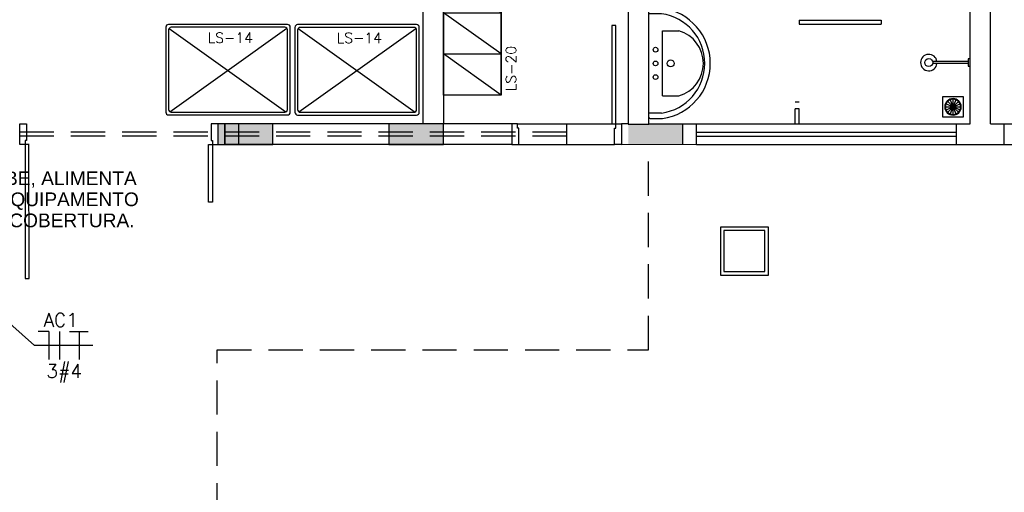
# Model space of a CAD drawing. Extents: x -21.9 to 51.8, y -25 to 17.
# Tile 19 of 53: x 12.4 to 19.6, y -14.9 to -11.4. Entities that reach past the tile are written whole.
import ezdxf
from ezdxf.enums import TextEntityAlignment as Align

# ---------------------------------------------------------------- set-up
doc = ezdxf.new("R2010")
doc.units = 0
doc.header["$MEASUREMENT"] = 0
doc.linetypes.add('HIDDEN', pattern=[0.375, 0.25, -0.125])
for name, color, linetype in [('CIRCUITOS', 2, 'Continuous'), ('HTC-PIS', 8, 'Continuous'), ('LINHA', 40, 'Continuous'), ('PAREDES', 8, 'Continuous'), ('QUADROS DE CARGA', 7, 'Continuous')]:
    doc.layers.add(name, color=color, linetype=linetype)
doc.styles.add('20--4-0', font='romans.shx', dxfattribs={"height": 0.08})
doc.styles.add('ARIAL', font='arial.ttf')
doc.styles.add('ROMANS', font='romans')

# ---------------------------------------------------------------- blocks, each defined once
blk = doc.blocks.new('PORTA 70')
at = {"layer": 'PAREDES'}
for p, q in [((-95.2983, 46.0042), (-95.2983, 45.2842)), ((-95.2683, 46.0042), (-95.2983, 46.0042)), ((-95.2683, 45.2842), (-95.2683, 46.0042)), ((-95.9883, 45.2842), (-96.0283, 45.2842)), ((-95.9883, 45.2542), (-95.9883, 45.2842)), ((-95.9783, 45.2542), (-95.9883, 45.2542)), ((-95.9783, 45.1342), (-95.9783, 45.2542)), ((-95.2983, 45.2842), (-95.2683, 45.2842)), ((-95.2783, 45.1342), (-95.2783, 45.2542)), ((-95.2783, 45.2542), (-95.2683, 45.2542)), ((-95.2683, 45.2842), (-95.2283, 45.2842)), ((-95.2683, 45.2542), (-95.2683, 45.2842)), ((-96.0283, 45.1342), (-95.9783, 45.1342)), ((-95.2283, 45.1342), (-95.2783, 45.1342))]:
    blk.add_line(p, q, dxfattribs=at)
blk = doc.blocks.new('PORTA BOX')
at = {"layer": 'PAREDES'}
for p, q in [((-120.5369, 27.9594), (-120.5669, 27.9594)), ((-120.5369, 27.3894), (-119.9369, 27.3894)), ((-120.5369, 27.3594), (-120.5369, 27.3894)), ((-119.9369, 27.3594), (-119.9369, 27.3894)), ((-120.5369, 27.3594), (-119.9369, 27.3594))]:
    blk.add_line(p, q, dxfattribs=at)
blk = doc.blocks.new('LS-14')
for p, q in [((-152.1924, 49.622), (-152.1924, 48.752)), ((-151.5524, 49.642), (-152.1724, 49.642)), ((-151.5552, 48.7619), (-152.1654, 49.6172)), ((-152.1642, 48.7558), (-151.5544, 49.6106)), ((-151.5724, 49.622), (-152.1524, 49.622)), ((-151.5324, 48.752), (-151.5324, 49.622)), ((-152.1724, 49.602), (-152.1724, 48.772)), ((-151.5524, 48.772), (-151.5524, 49.602)), ((-152.1524, 48.752), (-151.5724, 48.752)), ((-152.1724, 48.732), (-151.5524, 48.732))]:
    blk.add_line(p, q)
for centre, start, end in [((-152.1724, 49.622), 90, 180), ((-152.1524, 49.602), 90, 180), ((-151.5724, 49.602), 0, 90), ((-151.5524, 49.622), 0, 90), ((-152.1724, 48.752), 180, 270), ((-152.1524, 48.772), 180, 270), ((-151.5724, 48.772), 270, 0), ((-151.5524, 48.752), 270, 0)]:
    blk.add_arc(centre, 0.02, start, end)
at = {"style": '20--4-0'}
blk.add_text('LS-14', height=0.075, rotation=90, dxfattribs=at).set_placement((-152.0583, 49.0382))
blk = doc.blocks.new('LS-20')
for p, q in [((-142.6773, 43.2057), (-143.0973, 43.5057)), ((-142.6773, 42.6057), (-142.6773, 43.5057)), ((-142.6773, 42.9057), (-143.0973, 43.2057)), ((-143.0973, 43.2057), (-142.6773, 43.2057)), ((-142.6773, 42.6057), (-143.0973, 42.9057)), ((-143.0973, 42.9057), (-142.6773, 42.9057))]:
    blk.add_line(p, q)
blk.add_lwpolyline([(-142.6773, 43.5057), (-142.6773, 42.6057), (-143.0973, 42.6057), (-143.0973, 43.5057)], close=True)
at = {"style": '20--4-0'}
blk.add_text('LS-20', height=0.075, rotation=90, dxfattribs=at).set_placement((-142.5672, 42.6335))
blk = doc.blocks.new('CHUVEIR.')
for p, q in [((-134.1241, 41.9327), (-134.3823, 41.9327)), ((-134.1241, 41.9186), (-134.3823, 41.9186)), ((-134.1087, 41.9527), (-134.1241, 41.9527)), ((-134.1241, 41.9527), (-134.1241, 41.8987)), ((-134.1241, 41.8987), (-134.1087, 41.8987))]:
    blk.add_line(p, q)
blk.add_circle((-134.4107, 41.9257), 0.0293)
blk.add_arc((-134.4107, 41.9257), 0.06, 6.73565, 353.26435)
blk = doc.blocks.new('PORTA 140')
at = {"layer": 'PAREDES'}
for p, q in [((-143.3117, 48.139), (-143.2617, 48.139)), ((-143.2617, 48.139), (-143.2617, 48.019)), ((-141.9117, 48.1388), (-141.9117, 48.0188)), ((-141.8617, 48.1388), (-141.9117, 48.1388)), ((-143.2417, 47.989), (-143.3117, 47.989)), ((-143.2717, 48.019), (-143.2717, 47.989)), ((-143.2617, 48.019), (-143.2717, 48.019)), ((-143.2717, 47.989), (-143.2717, 47.009)), ((-143.2417, 47.009), (-143.2446, 47.989)), ((-141.9317, 47.5688), (-141.9317, 47.9888)), ((-141.9317, 47.9888), (-141.9017, 47.9888)), ((-141.9117, 48.0188), (-141.9017, 48.0188)), ((-141.9017, 48.0188), (-141.9017, 47.9888)), ((-141.9017, 47.9888), (-141.9017, 47.5688)), ((-141.9017, 47.9888), (-141.8617, 47.9888)), ((-141.9017, 47.5688), (-141.9317, 47.5688)), ((-143.2717, 47.009), (-143.2417, 47.009))]:
    blk.add_line(p, q, dxfattribs=at)
blk = doc.blocks.new('423ms')
for p, q in [((244.964, -73.2213), (245.749, -73.2213)), ((244.9937, -73.3157), (244.9937, -73.2213)), ((245.7194, -73.3157), (245.7194, -73.2213)), ((244.954, -73.2313), (244.954, -73.3213)), ((245.759, -73.2313), (245.759, -73.3213)), ((245.119, -73.3213), (245.594, -73.3213)), ((245.119, -73.3213), (245.119, -73.4413)), ((245.594, -73.3213), (245.594, -73.4413))]:
    blk.add_line(p, q)
for centre, radius in [((245.2565, -73.2713), 0.0175), ((245.3565, -73.2713), 0.0175), ((245.4565, -73.2713), 0.0175), ((245.3565, -73.3813), 0.025)]:
    blk.add_circle(centre, radius)
for centre, radius, start, end in [((244.964, -73.2313), 0.01, 90, 180), ((245.749, -73.2313), 0.01, 0, 90), ((245.3565, -73.2648), 0.4064, 187.98183, 352.01817), ((245.3565, -73.2648), 0.3664, 187.98183, 352.01817), ((245.3565, -73.3746), 0.2467, 195.68341, 344.31659)]:
    blk.add_arc(centre, radius, start, end)
blk = doc.blocks.new('VBMKVB')
for p, q in [((-146.0768, -56.7298), (-145.966, -56.7298)), ((-146.0726, -56.7086), (-145.9702, -56.751)), ((-146.0726, -56.751), (-145.9702, -56.7086)), ((-146.0605, -56.769), (-145.9822, -56.6906)), ((-145.9822, -56.769), (-146.0605, -56.6906)), ((-146.0426, -56.781), (-146.0002, -56.6786)), ((-146.0002, -56.781), (-146.0426, -56.6786)), ((-146.0214, -56.6744), (-146.0214, -56.7852))]:
    blk.add_line(p, q)
blk.add_lwpolyline([(-146.0964, -56.8048), (-145.9464, -56.8048), (-145.9464, -56.6548), (-146.0964, -56.6548)], close=True)
for radius in [0.0604, 0.0554]:
    blk.add_circle((-146.0214, -56.7298), radius)

msp = doc.modelspace()

# ---------------------------------------------------------------- hatches: boundary and pattern name
at = {"layer": 'HTC-PIS'}
h = msp.add_hatch(color=256, dxfattribs=at)
h.dxf.hatch_style = 1
h.paths.add_polyline_path([(13.85, -12.1874), (13.85, -12.3374), (14.25, -12.3374), (14.25, -12.1874)])
h = msp.add_hatch(color=256, dxfattribs=at)
h.dxf.hatch_style = 1
h.paths.add_polyline_path([(13.85, -12.1874), (13.85, -12.3374), (14.25, -12.3374), (14.25, -12.1874)])
h = msp.add_hatch(color=256, dxfattribs=at)
h.dxf.hatch_style = 1
h.paths.add_polyline_path([(15.1, -12.1874), (15.1, -12.3374), (15.5, -12.3374), (15.5, -12.1874)])
h = msp.add_hatch(color=256, dxfattribs=at)
h.dxf.hatch_style = 1
h.paths.add_polyline_path([(15.1, -12.1874), (15.1, -12.3374), (15.5, -12.3374), (15.5, -12.1874)])
at = {"layer": 'PAREDES', "lineweight": -3}
msp.add_hatch(color=256, dxfattribs=at).paths.add_polyline_path([(17.25, -12.1874), (16.85, -12.1874), (16.85, -12.3374), (17.25, -12.3374)])

# ---------------------------------------------------------------- linework, layer by layer
at = {"layer": 'CIRCUITOS'}
for p, q in [((12.6128, -13.7041), (12.5359, -13.7041)), ((12.6128, -13.7041), (12.6128, -13.9078)), ((12.6917, -13.7041), (12.6917, -13.9078)), ((12.7646, -13.7022), (12.9012, -13.7022)), ((12.8358, -13.7022), (12.8358, -13.9078))]:
    msp.add_line(p, q, dxfattribs=at)
at = {"layer": 'LINHA'}
for p, q in [((12.5079, -13.806), (11.6248, -13.0184)), ((12.9358, -13.806), (12.5079, -13.806))]:
    msp.add_line(p, q, dxfattribs=at)
at = {"layer": 'PAREDES', "lineweight": -3}
for p, q in [((19.5, -12.1874), (19.5, -6.1874)), ((15.35, -12.1874), (15.35, -8.6374)), ((15.5, -8.6374), (15.5, -12.1874)), ((19.35, -12.1874), (19.35, -9.3374)), ((18.1, -12.0774), (18.07, -12.0774)), ((18.07, -12.1874), (18.07, -12.0774)), ((18.1, -12.1874), (18.1, -12.0774)), ((12.4, -12.3372), (12.4, -12.1872)), ((16, -12.1874), (13.9, -12.1874)), ((14, -12.1874), (14, -12.3374)), ((14.85, -12.1874), (14.82, -12.1874)), ((15.5, -12.1874), (15.35, -12.1874)), ((16, -12.1874), (16, -12.3374)), ((16.85, -12.1862), (16.8, -12.1862)), ((16.8, -12.1874), (16.8, -12.3389)), ((17, -12.1874), (19.25, -12.1874)), ((17.25, -12.3374), (17.25, -12.1874)), ((17.35, -12.3374), (17.35, -12.1874)), ((19.25, -12.3374), (19.25, -12.1874)), ((19.25, -12.1874), (19.35, -12.1874)), ((19.5, -12.1874), (19.6, -12.1874)), ((19.6, -12.3374), (19.6, -12.1874)), ((19.6, -12.1874), (20.1582, -12.1874)), ((17.35, -12.2474), (19.25, -12.2474)), ((17.35, -12.2774), (19.25, -12.2774)), ((14, -12.3374), (13.9, -12.3374)), ((16, -12.3374), (14, -12.3374)), ((17.35, -12.3374), (16.8, -12.3389)), ((17.35, -12.3374), (19.25, -12.3374)), ((19.25, -12.3374), (19.6, -12.3374)), ((19.6, -12.3374), (20.1582, -12.3374))]:
    msp.add_line(p, q, dxfattribs=at)
at = {"layer": 'PAREDES'}
for p, q in [((16.04, -12.1874), (16.73, -12.1874)), ((16.05, -12.3374), (16.75, -12.3374))]:
    msp.add_line(p, q, dxfattribs=at)
at = {"layer": 'PAREDES', "linetype": 'HIDDEN', "lineweight": -3}
for p, q in [((16.4, -12.3382), (16.4, -12.188)), ((16.4, -12.2471), (12.4, -12.2471)), ((16.4, -12.2771), (12.4, -12.2771))]:
    msp.add_line(p, q, dxfattribs=at)
at = {"layer": 'PAREDES', "lineweight": -3}
for points in [[(16.85, -12.1876), (17, -12.1876), (17, -11.1874), (16.85, -11.1874)], [(13.85, -12.1874), (13.85, -12.3374), (14.25, -12.3374), (14.25, -12.1874), (13.85, -12.1874)], [(13.9, -12.3371), (13.9, -12.3371), (13.9, -12.1874), (13.9, -12.1874)], [(15.1, -12.1874), (15.1, -12.3374), (15.5, -12.3374), (15.5, -12.1874), (15.1, -12.1874)], [(17.5495, -13.2654), (17.8495, -13.2654), (17.8495, -12.9654), (17.5495, -12.9654)]]:
    msp.add_lwpolyline(points, close=True, dxfattribs=at)
at = {"layer": 'PAREDES', "linetype": 'HIDDEN', "lineweight": -3}
msp.add_lwpolyline([(12.3452, -19.9352), (13.8452, -19.9352), (13.8452, -13.8374), (16.9989, -13.8374), (16.9989, -12.3383)], dxfattribs=at)
at = {"layer": 'PAREDES', "lineweight": -3}
msp.add_lwpolyline([(17.5245, -13.2904), (17.8745, -13.2904), (17.8745, -12.9404), (17.5245, -12.9404), (17.5245, -13.2904)], dxfattribs=at)

# ---------------------------------------------------------------- block references
for name, p in [('LS-20', (158.5973, -54.5817)), ('PORTA 70', (112.0283, -57.4716)), ('CHUVEIR.', (153.4587, -53.6647)), ('PORTA 140', (155.7117, -60.3261))]:
    msp.add_blockref(name, p, dxfattribs=at)
for name, p, rotation in [('423ms', (-56.2213, -257.1016), 90), ('LS-14', (-35.2634, -163.6534), 270), ('LS-14', (-34.3197, -163.6544), 270)]:
    msp.add_blockref(name, p, dxfattribs=dict(at, rotation=rotation))
at = {"layer": 'PAREDES', "lineweight": -3, "xscale": -1, "rotation": 180}
for name, p in [('PORTA BOX', (138.6369, 15.9304)), ('VBMKVB', (165.2464, -68.7922))]:
    msp.add_blockref(name, p, dxfattribs=at)

# ---------------------------------------------------------------- texts
at = {"layer": 'CIRCUITOS', "style": 'ROMANS'}
for s, p in [('AC1', (12.7, -13.6683)), ('3#4', (12.7256, -14.0419))]:
    msp.add_text(s, height=0.1, dxfattribs=at).set_placement(p, align=Align.CENTER)
at = {"layer": 'QUADROS DE CARGA', "color": 7, "lineweight": 5, "insert": (12.0912, -12.5337), "char_height": 0.1, "width": 1.298018, "attachment_point": 1, "line_spacing_factor": 0.923077, "style": 'ARIAL'}
msp.add_mtext('SOBE, ALIMENTA O EQUIPAMENTO NA COBERTURA.', dxfattribs=at)

doc.saveas('drawing.dxf')
